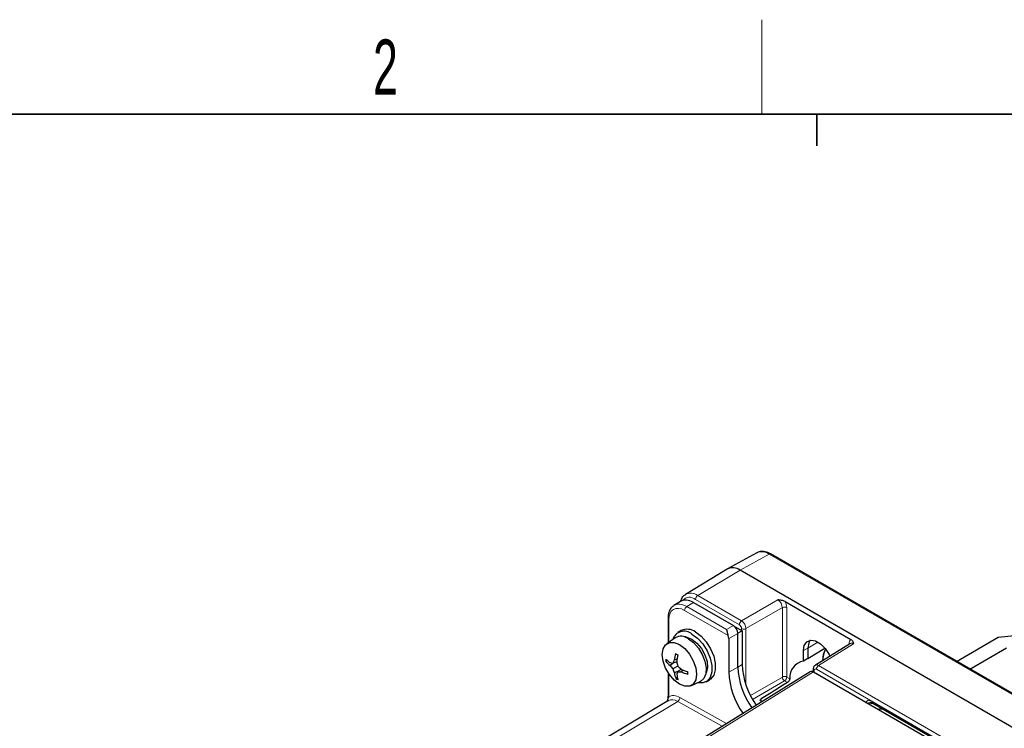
# Paper-space layout 'Blatt4' of a CAD drawing. Header units: millimetres. Extents: x 5 to 418, y 2 to 292.
# Tile 51 of 75: x 74 to 137, y 244 to 288. Entities that reach past the tile are written whole.
import ezdxf

# ---------------------------------------------------------------- set-up
doc = ezdxf.new("R2010")
doc.units = ezdxf.units.MM
doc.layers.add('SLD-0', color=7, linetype='Continuous')
doc.styles.add('SLDTEXTSTYLE0', font='TXT', dxfattribs={"width": 0.605})

psp = doc.layouts.new('Blatt4')

# ---------------------------------------------------------------- linework, layer by layer
at = {"color": 7, "linetype": 'Continuous', "lineweight": 25}
for p, q in [((121.195, 254.677), (119.332, 253.653)), ((167.881, 228.151), (122.06, 254.603)), ((119.312, 253.642), (116.656, 252.032)), ((165.942, 227.117), (120.122, 253.569)), ((116.343, 251.59), (115.923, 251.33)), ((117.157, 251.519), (119.697, 250.052)), ((122.979, 251.587), (127.164, 249.171)), ((115.55, 250.526), (115.55, 248.96)), ((116.393, 249.739), (116.167, 249.608)), ((119.703, 250.049), (120.258, 249.728)), ((119.98, 249.568), (119.981, 249.569)), ((119.98, 247.428), (119.98, 249.562)), ((120.258, 249.728), (119.981, 249.569)), ((120.258, 249.728), (120.258, 247.594)), ((115.999, 249.278), (115.465, 248.9)), ((119.405, 249.23), (119.405, 247.107)), ((127.137, 248.925), (124.907, 247.546)), ((133.868, 247.786), (136.527, 249.321)), ((136.527, 249.321), (137.557, 249.426)), ((124.147, 247.801), (124.147, 248.468)), ((124.435, 248.629), (124.435, 247.972)), ((124.435, 247.972), (125.5, 248.621)), ((134.716, 247.297), (137.044, 248.64)), ((115.516, 247.834), (115.415, 247.776)), ((115.947, 247.71), (115.676, 247.52)), ((116.101, 247.765), (115.845, 247.675)), ((116.12, 247.932), (115.939, 247.858)), ((124.435, 247.972), (124.147, 247.801)), ((124.585, 247.131), (107.823, 236.766)), ((115.55, 247.072), (115.55, 245.628)), ((116.165, 247.49), (115.85, 247.309)), ((116.246, 247.192), (115.95, 247.055)), ((116.373, 247.3), (116.169, 247.125)), ((116.528, 247.235), (116.376, 247.116)), ((124.772, 247.285), (124.772, 247.122)), ((124.789, 247.113), (155.053, 229.642)), ((116.146, 246.761), (116.048, 246.704)), ((117.003, 246.237), (117.597, 246.51)), ((117.967, 246.49), (118.193, 246.621)), ((115.576, 245.297), (106.189, 239.685)), ((121.498, 245.222), (121.466, 245.241)), ((128.551, 245.137), (151.939, 231.635)), ((129.235, 244.742), (128.973, 244.745))]:
    psp.add_line(p, q, dxfattribs=at)
at = {"color": 7, "linetype": 'Continuous', "lineweight": 18}
for p, q in [((121.963, 254.594), (120.122, 253.569)), ((167.783, 228.143), (121.963, 254.594)), ((117.432, 251.962), (120.122, 253.569)), ((117.157, 251.519), (116.738, 251.26)), ((120.08, 250.11), (117.293, 251.718)), ((117.432, 251.962), (120.219, 250.353)), ((120.219, 250.353), (122.526, 251.685)), ((119.365, 249.419), (116.599, 251.016)), ((116.738, 251.26), (119.263, 249.802)), ((122.809, 251.195), (120.501, 249.863)), ((122.809, 246.792), (122.809, 251.195)), ((123.089, 251.194), (123.089, 246.79)), ((115.609, 250.445), (115.609, 249.002)), ((119.263, 249.802), (119.697, 250.052)), ((119.98, 249.562), (119.405, 249.23)), ((120.221, 249.75), (120.221, 249.865)), ((120.501, 249.863), (120.501, 246.274)), ((125.065, 249.006), (124.435, 248.629)), ((127.339, 248.907), (125.111, 247.529)), ((127.078, 248.888), (127.054, 248.905)), ((127.054, 248.874), (127.054, 248.905)), ((124.147, 248.468), (124.435, 248.629)), ((124.789, 247.113), (107.943, 236.697)), ((119.98, 247.428), (119.405, 247.107)), ((120.258, 247.594), (119.98, 247.428)), ((124.831, 247.204), (124.831, 247.089)), ((155.435, 229.699), (124.972, 247.285)), ((125.111, 247.529), (155.574, 229.943)), ((115.609, 246.982), (115.609, 245.547)), ((120.78, 245.621), (122.809, 246.792)), ((122.95, 246.547), (120.915, 245.372)), ((123.136, 246.439), (122.95, 246.547)), ((123.089, 246.79), (123.278, 246.681)), ((116.165, 245.248), (106.445, 239.436)), ((118.992, 243.673), (116.165, 245.248)), ((116.304, 245.494), (119.268, 243.843)), ((121.464, 245.405), (121.469, 245.286)), ((128.509, 245.229), (151.898, 231.727)), ((128.63, 245.091), (128.272, 245.102))]:
    psp.add_line(p, q, dxfattribs=at)
at = {"color": 7, "linetype": 'Continuous', "lineweight": 25, "flags": 128}
for points in [[(117.067, 249.519), (117.426, 249.252), (117.755, 248.888), (118.029, 248.456), (118.225, 247.991), (118.327, 247.531), (118.327, 247.113), (118.225, 246.77), (118.029, 246.531), (117.755, 246.415), (117.426, 246.432)], [(117.293, 249.65), (117.652, 249.383), (117.981, 249.019), (118.255, 248.587), (118.451, 248.122), (118.553, 247.662), (118.553, 247.243), (118.451, 246.901), (118.255, 246.662), (118.193, 246.621)], [(116.275, 248.849), (116.612, 248.594), (116.915, 248.24), (117.156, 247.823), (117.311, 247.383), (117.364, 246.963), (117.311, 246.606), (117.156, 246.344), (116.915, 246.205), (116.612, 246.202), (116.275, 246.335), (115.939, 246.59), (115.635, 246.944), (115.394, 247.361), (115.239, 247.801), (115.186, 248.221), (115.239, 248.578), (115.394, 248.84), (115.635, 248.979), (115.939, 248.982), (116.275, 248.849)], [(116.62, 249.327), (116.746, 249.316), (117.067, 249.192)], [(116.841, 249.225), (117.174, 248.974), (117.478, 248.63), (117.725, 248.222), (117.894, 247.788), (117.969, 247.365), (117.944, 246.991), (117.821, 246.7), (117.61, 246.517), (117.597, 246.51)], [(117.067, 249.192), (117.388, 248.945), (117.675, 248.6), (117.896, 248.196), (118.027, 247.776), (118.054, 247.385), (117.974, 247.067), (117.95, 247.023)], [(124.147, 248.468), (124.203, 248.801), (124.363, 249.03), (124.609, 249.126), (124.911, 249.079), (125.232, 248.893), (125.534, 248.592), (125.779, 248.212), (125.826, 248.115)], [(124.585, 249.123), (124.49, 248.96), (124.435, 248.629)]]:
    psp.add_lwpolyline(points, dxfattribs=at)
at = {"color": 7, "linetype": 'Continuous', "lineweight": 18}
for centre, radius, start, end in [((121.506, 253.954), 0.786, 54.47319, 113.27203), ((122.019, 254.513), 0.099, 65.36022, 124.60414), ((116.987, 251.361), 0.748, 53.50783, 117.17599), ((116.922, 251.266), 0.586, 50.62137, 138.94372), ((117.601, 251.704), 0.308, 123.22971, 177.34769), ((116.906, 251.002), 0.308, 123.22971, 177.34769), ((122.948, 250.92), 0.308, 62.65648, 116.76622), ((115.646, 250.533), 0.0961, 184.11437, 247.19096), ((120.388, 250.095), 0.308, 123.22971, 177.34769), ((120.363, 250.138), 0.308, 242.65648, 296.76622), ((127.057, 247.823), 1.697, 153.36093, 179.90001), ((124.868, 247.292), 0.0961, 184.10351, 247.19339), ((125.28, 247.271), 0.308, 123.22971, 177.34769), ((122.948, 246.516), 0.308, 62.65648, 116.76622), ((123.125, 246.811), 0.317, 183.52223, 236.47777), ((122.781, 246.804), 0.308, 303.22971, 357.34769), ((115.646, 245.635), 0.0961, 184.13082, 247.18932), ((116.001, 245.503), 0.303, 302.73309, 358.41653), ((128.605, 245.217), 0.0965, 172.95535, 235.73247)]:
    psp.add_arc(centre, radius, start, end, dxfattribs=at)
at = {"color": 7, "linetype": 'Continuous', "lineweight": 25}
for centre, radius, start, end in [((119.658, 252.962), 0.763, 52.64308, 116.99717), ((116.574, 248.934), 0.765, 49.87099, 162.08521), ((116.768, 248.931), 0.89, 53.8034, 114.88614), ((116.38, 248.612), 0.767, 53.08707, 119.73465), ((119.344, 247.404), 3.436, 165.04453, 172.41668), ((117.845, 251.282), 3.501, 238.67293, 241.33245), ((117.015, 249.482), 2.227, 224.01602, 232.9799), ((117.996, 247.893), 2.584, 179.06902, 182.57982), ((116.915, 249.04), 1.961, 220.12419, 230.8286), ((116.233, 250.487), 2.839, 258.63927, 262.1546), ((118.373, 246.501), 2.787, 150.86651, 155.08551), ((120.902, 247.291), 4.824, 169.01789, 174.36722), ((120.311, 248.605), 4.294, 191.29765, 195.04752), ((124.345, 246.75), 1.07, 100.67433, 183.67921), ((118.199, 249.43), 3.164, 217.13271, 222.08613), ((118.812, 248.324), 3.131, 198.92066, 203.92061), ((117.842, 247.393), 1.922, 190.13538, 200.99442), ((118.728, 246.098), 2.758, 158.12277, 161.71669), ((119.194, 250.599), 4.341, 225.73835, 229.46927), ((116.401, 249.962), 2.846, 265.31103, 269.48187), ((118.353, 251.783), 4.901, 246.17322, 251.46936), ((117.667, 250.36), 3.492, 248.29878, 255.5829), ((120.202, 247.094), 3.407, 179.29409, 181.95098), ((124.295, 247.332), 4.895, 182.62963, 215.51602), ((124.797, 247.634), 4.821, 182.45011, 215.49411), ((125.123, 247.814), 4.87, 182.58832, 215.23676), ((117.427, 248.938), 2.625, 238.30015, 241.70523), ((118.253, 247.255), 2.163, 187.7628, 196.89456)]:
    psp.add_arc(centre, radius, start, end, dxfattribs=at)
at = {"color": 7, "linetype": 'Continuous', "lineweight": 18}
for centre, major_axis, ratio, start_param, end_param in [((116.74, 249.954), (-0.805, 1.383), 0.577268, 5.495816, 6.335208), ((122.523, 251.357), (-0.2, 0.346), 0.587808, 3.927225, 5.497717), ((122.665, 251.439), (-0.3, 0.52), 0.577557, 3.927224, 4.66448), ((116.599, 249.873), (-0.7, 1.213), 0.577202, 5.498017, 7.068503), ((120.221, 250.028), (-0.2, 0.346), 0.567307, 3.927224, 5.497715), ((120.08, 249.946), (-0.1, 0.173), 0.577557, 3.927224, 5.497716), ((127.478, 248.66), (-0.3, 0.52), 0.577206, 0.048072, 0.785327), ((127.337, 248.578), (-0.195, 0.35), 0.576942, 5.506728, 6.309342), ((124.972, 247.122), (-0.1, 0.173), 0.577206, 5.498021, 7.068512), ((125.113, 247.204), (-0.205, 0.343), 0.577294, 5.489297, 6.287076), ((116.18, 244.26), (-0.598, 1.041), 0.575639, 5.516561, 6.293341), ((116.321, 244.341), (-0.7, 1.212), 0.577385, 5.515163, 6.300619), ((128.524, 244.893), (-0.355, 0.366), 0.502458, 5.227263, 6.761044), ((128.666, 244.975), (0.396, -0.151), 0.358441, 2.340286, 3.296003)]:
    psp.add_ellipse(centre, major_axis=major_axis, ratio=ratio, start_param=start_param, end_param=end_param, dxfattribs=at)
at = {"color": 7, "linetype": 'Continuous', "lineweight": 25}
for centre, major_axis, ratio, start_param, end_param in [((117.157, 250.212), (-0.8, 1.386), 0.577202, 5.498017, 6.30082), ((119.697, 249.726), (-0.2, 0.346), 0.577557, 3.944525, 5.497716), ((127.942, 254.485), (7.96, 4.928), 0.029672, 3.106072, 3.123226), ((119.122, 249.393), (-0.2, 0.346), 0.577557, 3.927224, 4.460624), ((124.789, 246.786), (-0.2, 0.347), 0.577206, 5.498021, 6.300635), ((116.18, 244.26), (-0.598, 1.041), 0.575639, 0.010156, 0.083633), ((128.973, 244.858), (0.2, -0.003), 0.567125, 3.935417, 4.720815)]:
    psp.add_ellipse(centre, major_axis=major_axis, ratio=ratio, start_param=start_param, end_param=end_param, dxfattribs=at)
for points, knots in [([(122.06, 254.603), (122.001, 254.634), (121.828, 254.724), (121.558, 254.773), (121.319, 254.754), (121.227, 254.684), (121.209, 254.67)], [0, 0, 0, 0, 0.2028485, 0.5894135, 0.9176692, 1, 1, 1, 1]), ([(116.653, 252.012), (116.602, 251.98), (116.471, 251.899), (116.37, 251.735), (116.347, 251.604), (116.342, 251.577)], [0, 0, 0, 0, 0.335274, 0.862131, 1, 1, 1, 1]), ([(122.979, 251.587), (122.92, 251.621), (122.844, 251.642), (122.688, 251.67), (122.607, 251.678), (122.526, 251.685)], [0, 0, 0, 0, 0.5, 0.5, 1, 1, 1, 1]), ([(115.897, 251.293), (115.859, 251.271), (115.738, 251.199), (115.617, 250.973), (115.555, 250.728), (115.551, 250.569), (115.55, 250.526)], [0, 0, 0, 0, 0.160159, 0.510136, 0.869585, 1, 1, 1, 1]), ([(119.263, 249.802), (119.263, 249.801), (119.265, 249.794), (119.269, 249.781), (119.275, 249.758), (119.281, 249.731), (119.288, 249.702), (119.296, 249.668), (119.304, 249.635), (119.312, 249.602), (119.318, 249.574), (119.326, 249.545), (119.333, 249.518), (119.341, 249.492), (119.348, 249.468), (119.356, 249.443), (119.362, 249.427), (119.365, 249.419)], [0, 0, 0, 0, 0.005449, 0.075037, 0.144836, 0.235647, 0.326976, 0.396825, 0.513882, 0.579127, 0.644707, 0.711499, 0.7788, 0.832919, 0.887433, 0.943406, 1, 1, 1, 1]), ([(127.164, 249.171), (127.223, 249.137), (127.26, 249.092), (127.311, 249.001), (127.325, 248.954), (127.339, 248.907)], [0, 0, 0, 0, 0.5, 0.5, 1, 1, 1, 1]), ([(125.417, 247.862), (125.416, 247.868), (125.403, 248.031), (125.444, 248.278), (125.52, 248.465), (125.553, 248.546)], [0, 0, 0, 0, 0.021899, 0.577022, 1, 1, 1, 1]), ([(124.91, 247.544), (124.902, 247.54), (124.862, 247.523), (124.814, 247.459), (124.777, 247.372), (124.774, 247.312), (124.772, 247.285)], [0, 0, 0, 0, 0.086201, 0.42059, 0.738099, 1, 1, 1, 1]), ([(123.278, 246.681), (123.275, 246.64), (123.259, 246.591), (123.207, 246.501), (123.172, 246.462), (123.136, 246.439)], [0, 0, 0, 0, 0.5, 0.5, 1, 1, 1, 1]), ([(115.549, 245.626), (115.549, 245.617), (115.551, 245.567), (115.534, 245.447), (115.502, 245.337), (115.486, 245.282)], [0, 0, 0, 0, 0.096256, 0.547096, 1, 1, 1, 1]), ([(121.466, 245.241), (121.43, 245.262), (121.408, 245.292), (121.407, 245.352), (121.428, 245.383), (121.464, 245.405)], [0, 0, 0, 0, 0.5, 0.5, 1, 1, 1, 1]), ([(128.431, 245.182), (128.433, 245.182), (128.439, 245.182), (128.486, 245.172), (128.529, 245.149), (128.551, 245.137)], [0, 0, 0, 0, 0.176228, 0.586616, 1, 1, 1, 1])]:
    psp.add_open_spline(points, degree=3, knots=knots, dxfattribs=at)
psp.add_open_spline([(123.136, 246.439), (122.579, 246.095), (122.021, 245.75), (121.464, 245.405)], degree=3, dxfattribs=at)
at = {"color": 7, "linetype": 'Continuous', "lineweight": 18}
psp.add_open_spline([(115.609, 245.547), (115.597, 245.516), (115.575, 245.454), (115.531, 245.355), (115.502, 245.281), (115.488, 245.244)], degree=3, knots=[0, 0, 0, 0, 0.330327, 0.663354, 1, 1, 1, 1], dxfattribs=at)
at = {"layer": 'SLD-0', "lineweight": 18}
psp.add_line((121.5, 282.5), (121.5, 288.5), dxfattribs=at)
at = {"layer": 'SLD-0', "lineweight": 35}
psp.add_line((408, 282.5), (26, 282.5), dxfattribs=at)
at = {"layer": 'SLD-0'}
for p, q in [((125, 280.5), (125, 282.5)), ((125, 282.5), (125, 280.5))]:
    psp.add_line(p, q, dxfattribs=at)

# ---------------------------------------------------------------- texts
at = {"layer": 'SLD-0', "insert": (97.603, 287.243), "char_height": 3.5, "attachment_point": 2, "style": 'SLDTEXTSTYLE0'}
psp.add_mtext('2', dxfattribs=at)

doc.saveas('drawing.dxf')
